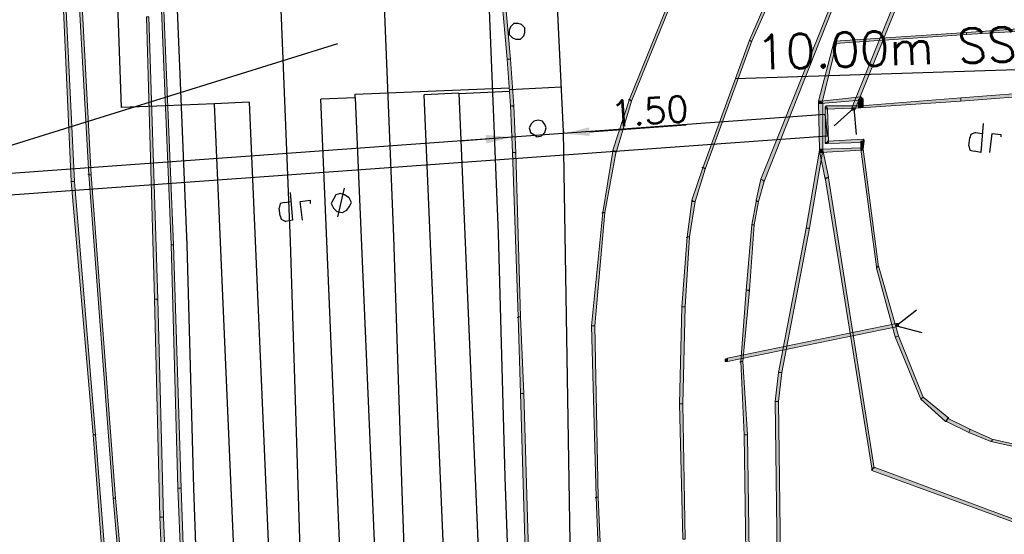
# Model space of a CAD drawing. Header units: millimetres. Extents: x -27 to 2301, y -256 to 766.
# Tile 45 of 97: x 234 to 262, y 25 to 40. Entities that reach past the tile are written whole.
import ezdxf
from ezdxf.enums import TextEntityAlignment as Align

# ---------------------------------------------------------------- set-up
doc = ezdxf.new("R2010")
doc.units = ezdxf.units.MM
for name, color, linetype in [('SIV-ONDERGROND-ALG', 251, 'Continuous'), ('SIV-VRI-DETECTIE', 4, 'Continuous'), ('SIV-VRI-KABEL', 3, 'Continuous'), ('SIV-VRI-LUSUITSLIJPER', 7, 'Continuous'), ('SIV-VRI-MAATVOERING', 7, 'Continuous'), ('SIV-WEGMARKERING', 7, 'Continuous')]:
    doc.layers.add(name, color=color, linetype=linetype)
doc.styles.add('ROMANS', font='romans.shx', dxfattribs={"width": 0.7})
doc.styles.get("Standard").update_dxf_attribs({"font": 'txt.shx'})
doc.dimstyles.get("Standard").update_dxf_attribs({"dimtxt": 0.18, "dimasz": 0.18, "dimexe": 0.18, "dimexo": 0.0625, "dimgap": 0.09, "dimtad": 0, "dimtih": 1, "dimtoh": 1, "dimzin": 0, "dimdsep": 46, "dimtxsty": 'Standard', "dimcen": 0.09, "dimadec": 0, "dimazin": 0, "dimtfac": 1, "dimtofl": 0, "dimtmove": 0, "dimatfit": 3, "dimfxl": 1, "dimtolj": 1, "dimtzin": 0, "dimarcsym": 0})

# ---------------------------------------------------------------- blocks, each defined once
blk = doc.blocks.new('20x1')
at = {"layer": 'SIV-VRI-DETECTIE'}
for p, q in [((0, 0.5), (20, 0.5)), ((0, 0.5), (0, -0.5)), ((20, 0.5), (20, -0.5)), ((20, -0.5), (0, -0.5))]:
    blk.add_line(p, q, dxfattribs=at)
blk = doc.blocks.new('*D57')
at = {"layer": 'Defpoints', "color": 0}
for p in [(248.088, 36.322), (249.584, 36.43), (249.584, 36.43)]:
    blk.add_point(p, dxfattribs=at)
at = {"layer": 'SIV-VRI-MAATVOERING', "color": 0, "lineweight": -2}
for p, q in [((249.579, 36.492), (249.584, 36.43)), ((250.332, 36.484), (253.13, 36.686)), ((247.34, 36.267), (246.592, 36.213)), ((248.083, 36.384), (248.088, 36.322))]:
    blk.add_line(p, q, dxfattribs=at)
at = {"layer": 'SIV-VRI-MAATVOERING', "color": 0}
for points in [[(250.323, 36.609), (250.341, 36.359), (249.584, 36.43)], [(247.331, 36.392), (247.349, 36.143), (248.088, 36.322)]]:
    blk.add_solid(points, dxfattribs=at)
at = {"layer": 'SIV-VRI-MAATVOERING', "color": 0, "insert": (252.071, 37.076), "char_height": 0.75, "attachment_point": 5, "rotation": 4.1378}
blk.add_mtext('\\A1;1.50', dxfattribs=at)
blk = doc.blocks.new('162')
at = {"style": 'ROMANS'}
blk.add_attdef('ARM.NR', text='', height=500, dxfattribs=at).set_placement((0, 0), align=Align.MIDDLE)

msp = doc.modelspace()

# ---------------------------------------------------------------- hatches: boundary and pattern name
at = {"layer": 'SIV-ONDERGROND-ALG'}
h = msp.add_hatch(color=256, dxfattribs=at)
h.dxf.hatch_style = 2
h.paths.add_polyline_path([(237.752, 45.855), (237.719, 45.855), (238.234, 33.214), (238.298, 33.214), (237.784, 45.855)])
h = msp.add_hatch(color=256, dxfattribs=at)
h.dxf.hatch_style = 2
h.paths.add_polyline_path([(235.339, 45.565), (235.275, 45.565), (235.854, 35.24), (235.918, 35.24), (235.371, 45.565)])
h = msp.add_hatch(color=256, dxfattribs=at)
h.dxf.hatch_style = 2
h.paths.add_polyline_path([(254.992, 39.1), (255.024, 39.1), (256.825, 43.153), (256.761, 43.185), (256.729, 43.217), (254.96, 39.132)])
h = msp.add_hatch(color=256, dxfattribs=at)
h.dxf.hatch_style = 2
h.paths.add_polyline_path([(258.466, 42.96), (258.434, 42.96), (255.281, 35.111), (255.346, 35.079), (255.378, 35.047), (258.498, 42.927)])
h = msp.add_hatch(color=256, dxfattribs=at)
h.dxf.hatch_style = 2
h.paths.add_polyline_path([(235.403, 35.047), (235.436, 35.047), (235.082, 42.381), (235.017, 42.381), (235.339, 35.047)])
h = msp.add_hatch(color=256, dxfattribs=at)
h.dxf.hatch_style = 2
h.paths.add_polyline_path([(257.983, 37.17), (258.016, 37.138), (259.881, 41.77), (259.849, 41.802), (259.785, 41.802), (257.919, 37.17)])
h = msp.add_hatch(color=256, dxfattribs=at)
h.dxf.hatch_style = 2
h.paths.add_polyline_path([(251.518, 37.395), (251.55, 37.363), (253.223, 41.512), (253.191, 41.544), (253.159, 41.544), (251.486, 37.427)])
h = msp.add_hatch(color=256, dxfattribs=at)
h.dxf.hatch_style = 2
h.paths.add_polyline_path([(247.819, 40.419), (247.787, 40.419), (247.948, 38.585), (248.044, 38.585), (247.884, 40.419)])
h = msp.add_hatch(color=256, dxfattribs=at)
h.dxf.hatch_style = 2
h.paths.add_polyline_path([(237.784, 31.638), (237.848, 31.638), (237.591, 39.807), (237.526, 39.807), (237.752, 31.638)])
h = msp.add_hatch(color=256, dxfattribs=at)
h.dxf.hatch_style = 2
h.paths.add_polyline_path([(264.867, 39.55), (264.867, 39.614), (261.232, 39.357), (261.232, 39.293), (264.867, 39.518)])
h = msp.add_hatch(color=256, dxfattribs=at)
h.dxf.hatch_style = 2
h.paths.add_polyline_path([(261.232, 39.325), (261.232, 39.357), (257.437, 39.1), (257.437, 39.036), (261.232, 39.293)])
h = msp.add_hatch(color=256, dxfattribs=at)
h.dxf.hatch_style = 2
h.paths.add_polyline_path([(253.641, 35.433), (253.673, 35.401), (255.024, 39.1), (254.992, 39.1), (254.96, 39.132), (253.609, 35.433)])
h = msp.add_hatch(color=256, dxfattribs=at)
h.dxf.hatch_style = 2
h.paths.add_polyline_path([(257.437, 39.068), (257.404, 39.1), (256.954, 37.363), (257.018, 37.331), (257.051, 37.299), (257.469, 39.036)])
h = msp.add_hatch(color=256, dxfattribs=at)
h.dxf.hatch_style = 2
h.paths.add_polyline_path([(257.437, 39.1), (257.404, 39.1), (257.437, 39.068)])
h = msp.add_hatch(color=256, dxfattribs=at)
h.dxf.hatch_style = 2
h.paths.add_polyline_path([(248.012, 38.585), (247.948, 38.585), (248.044, 37.234), (248.141, 37.234), (248.044, 38.585)])
h = msp.add_hatch(color=256, dxfattribs=at)
h.dxf.hatch_style = 2
h.paths.add_polyline_path([(263.58, 37.62), (263.58, 37.652), (261.071, 37.459), (261.071, 37.363), (263.58, 37.556)])
h = msp.add_hatch(color=256, dxfattribs=at)
h.dxf.hatch_style = 2
h.paths.add_polyline_path([(251.036, 35.916), (251.1, 35.883), (251.55, 37.363), (251.518, 37.395), (251.486, 37.427), (251.004, 35.948)])
h = msp.add_hatch(color=256, dxfattribs=at)
h.dxf.hatch_style = 2
h.paths.add_polyline_path([(251.454, 37.427), (251.486, 37.427), (251.486, 37.395), (251.454, 37.395)])
h = msp.add_hatch(color=256, dxfattribs=at)
h.dxf.hatch_style = 2
h.paths.add_polyline_path([(257.051, 37.299), (257.018, 37.299), (256.954, 37.299), (256.954, 37.363), (257.018, 37.331)])
h = msp.add_hatch(color=256, dxfattribs=at)
h.dxf.hatch_style = 2
h.paths.add_polyline_path([(257.018, 37.363), (256.986, 37.363), (256.954, 37.331), (257.018, 37.331)])
h = msp.add_hatch(color=256, dxfattribs=at)
h.dxf.hatch_style = 2
h.paths.add_polyline_path([(257.018, 37.331), (256.954, 37.331), (256.986, 35.948), (257.083, 35.948), (257.083, 37.331)])
h = msp.add_hatch(color=256, dxfattribs=at)
h.dxf.hatch_style = 2
h.paths.add_polyline_path([(258.176, 37.427), (258.176, 37.492), (257.018, 37.363), (257.018, 37.299), (258.176, 37.395)])
h = msp.add_hatch(color=256, dxfattribs=at)
h.dxf.hatch_style = 2
h.paths.add_polyline_path([(258.176, 37.202), (258.241, 37.202), (258.241, 37.427), (258.112, 37.427), (258.112, 37.202)])
h = msp.add_hatch(color=256, dxfattribs=at)
h.dxf.hatch_style = 2
h.paths.add_polyline_path([(258.241, 37.427), (258.209, 37.459), (258.176, 37.492), (258.176, 37.427)])
h = msp.add_hatch(color=256, dxfattribs=at)
h.dxf.hatch_style = 2
h.paths.add_polyline_path([(261.071, 37.427), (261.071, 37.459), (258.176, 37.234), (258.176, 37.17), (261.071, 37.363)])
h = msp.add_hatch(color=256, dxfattribs=at)
h.dxf.hatch_style = 2
h.paths.add_polyline_path([(261.071, 37.363), (261.071, 37.395), (261.103, 37.363)])
h = msp.add_hatch(color=256, dxfattribs=at)
h.dxf.hatch_style = 2
h.paths.add_polyline_path([(248.077, 37.234), (248.044, 37.234), (248.109, 35.883), (248.205, 35.883), (248.141, 37.234)])
h = msp.add_hatch(color=256, dxfattribs=at)
h.dxf.hatch_style = 2
h.paths.add_polyline_path([(248.109, 37.234), (248.141, 37.234), (248.141, 37.202), (248.109, 37.202)])
h = msp.add_hatch(color=256, dxfattribs=at)
h.dxf.hatch_style = 2
h.paths.add_polyline_path([(257.147, 37.17), (257.147, 37.202), (257.179, 37.234), (257.179, 37.17)])
h = msp.add_hatch(color=256, dxfattribs=at)
h.dxf.hatch_style = 2
h.paths.add_polyline_path([(257.211, 36.173), (257.244, 36.173), (257.211, 37.17), (257.147, 37.17), (257.147, 36.173)])
h = msp.add_hatch(color=256, dxfattribs=at)
h.dxf.hatch_style = 2
h.paths.add_polyline_path([(257.179, 37.17), (257.179, 37.138), (258.176, 37.17), (258.176, 37.234), (257.179, 37.234)])
h = msp.add_hatch(color=256, dxfattribs=at)
h.dxf.hatch_style = 2
h.paths.add_polyline_path([(258.016, 37.138), (257.983, 37.106), (257.919, 37.106), (257.919, 37.17), (257.983, 37.17)])
h = msp.add_hatch(color=256, dxfattribs=at)
h.dxf.hatch_style = 2
h.paths.add_polyline_path([(258.176, 37.17), (258.112, 37.17), (258.112, 37.234), (258.176, 37.234), (258.176, 37.202)])
h = msp.add_hatch(color=256, dxfattribs=at)
h.dxf.hatch_style = 2
h.paths.add_polyline_path([(258.176, 37.17), (258.241, 37.202), (258.176, 37.202)])
h = msp.add_hatch(color=256, dxfattribs=at)
h.dxf.hatch_style = 2
h.paths.add_polyline_path([(257.211, 36.141), (257.179, 36.141), (257.147, 36.141), (257.147, 36.173), (257.211, 36.173)])
h = msp.add_hatch(color=256, dxfattribs=at)
h.dxf.hatch_style = 2
h.paths.add_polyline_path([(258.241, 36.205), (258.241, 36.269), (257.211, 36.205), (257.211, 36.141), (258.241, 36.173)])
h = msp.add_hatch(color=256, dxfattribs=at)
h.dxf.hatch_style = 2
h.paths.add_polyline_path([(258.209, 35.98), (258.241, 35.98), (258.273, 36.205), (258.176, 36.205), (258.176, 35.98)])
h = msp.add_hatch(color=256, dxfattribs=at)
h.dxf.hatch_style = 2
h.paths.add_polyline_path([(258.273, 36.205), (258.273, 36.237), (258.241, 36.269), (258.241, 36.205)])
h = msp.add_hatch(color=256, dxfattribs=at)
h.dxf.hatch_style = 2
h.paths.add_polyline_path([(248.141, 35.883), (248.109, 35.883), (248.269, 31.123), (248.334, 31.123), (248.205, 35.883)])
h = msp.add_hatch(color=256, dxfattribs=at)
h.dxf.hatch_style = 2
h.paths.add_polyline_path([(248.173, 35.883), (248.205, 35.883), (248.205, 35.851), (248.173, 35.851)])
h = msp.add_hatch(color=256, dxfattribs=at)
h.dxf.hatch_style = 2
h.paths.add_polyline_path([(250.746, 34.146), (250.778, 34.146), (251.1, 35.916), (251.004, 35.916), (250.714, 34.146)])
h = msp.add_hatch(color=256, dxfattribs=at)
h.dxf.hatch_style = 2
h.paths.add_polyline_path([(251.004, 35.916), (251.004, 35.948), (251.036, 35.916)])
h = msp.add_hatch(color=256, dxfattribs=at)
h.dxf.hatch_style = 2
h.paths.add_polyline_path([(257.018, 35.948), (256.986, 35.948), (256.6, 33.696), (256.697, 33.696), (257.083, 35.948)])
h = msp.add_hatch(color=256, dxfattribs=at)
h.dxf.hatch_style = 2
h.paths.add_polyline_path([(257.018, 35.883), (256.986, 35.916), (256.986, 35.948), (257.018, 35.98), (257.018, 35.948)])
h = msp.add_hatch(color=256, dxfattribs=at)
h.dxf.hatch_style = 2
h.paths.add_polyline_path([(256.986, 35.916), (256.986, 35.98), (257.051, 35.98), (257.083, 35.948), (257.018, 35.948)])
h = msp.add_hatch(color=256, dxfattribs=at)
h.dxf.hatch_style = 2
h.paths.add_polyline_path([(256.986, 35.948), (257.018, 35.98), (257.083, 35.98), (257.083, 35.948), (257.018, 35.948)])
h = msp.add_hatch(color=256, dxfattribs=at)
h.dxf.hatch_style = 2
h.paths.add_polyline_path([(257.211, 35.144), (257.244, 35.176), (257.083, 35.948), (257.018, 35.948), (256.986, 35.916), (257.147, 35.111)])
h = msp.add_hatch(color=256, dxfattribs=at)
h.dxf.hatch_style = 2
h.paths.add_polyline_path([(257.083, 35.948), (257.051, 35.883), (257.018, 35.883), (256.986, 35.948), (257.018, 35.948)])
h = msp.add_hatch(color=256, dxfattribs=at)
h.dxf.hatch_style = 2
h.paths.add_polyline_path([(257.018, 35.948), (257.018, 35.883), (258.209, 35.948), (258.209, 36.012), (257.018, 35.98)])
h = msp.add_hatch(color=256, dxfattribs=at)
h.dxf.hatch_style = 2
h.paths.add_polyline_path([(258.176, 35.98), (258.176, 36.012), (258.241, 36.012), (258.241, 35.98), (258.209, 35.98)])
h = msp.add_hatch(color=256, dxfattribs=at)
h.dxf.hatch_style = 2
h.paths.add_polyline_path([(258.209, 35.98), (258.176, 35.98), (258.627, 32.57), (258.691, 32.57), (258.241, 35.98)])
h = msp.add_hatch(color=256, dxfattribs=at)
h.dxf.hatch_style = 2
h.paths.add_polyline_path([(258.241, 35.98), (258.241, 35.948), (258.176, 35.948), (258.176, 35.98), (258.209, 35.98)])
h = msp.add_hatch(color=256, dxfattribs=at)
h.dxf.hatch_style = 2
h.paths.add_polyline_path([(258.209, 36.012), (258.241, 36.012), (258.241, 35.948), (258.209, 35.948), (258.209, 35.98)])
h = msp.add_hatch(color=256, dxfattribs=at)
h.dxf.hatch_style = 2
h.paths.add_polyline_path([(253.352, 34.468), (253.384, 34.468), (253.673, 35.401), (253.641, 35.433), (253.609, 35.433), (253.287, 34.5)])
h = msp.add_hatch(color=256, dxfattribs=at)
h.dxf.hatch_style = 2
h.paths.add_polyline_path([(253.577, 35.433), (253.577, 35.465), (253.609, 35.465), (253.609, 35.433)])
h = msp.add_hatch(color=256, dxfattribs=at)
h.dxf.hatch_style = 2
h.paths.add_polyline_path([(236.015, 27.713), (236.047, 27.713), (235.436, 35.047), (235.339, 35.047), (235.982, 27.713)])
h = msp.add_hatch(color=256, dxfattribs=at)
h.dxf.hatch_style = 2
h.paths.add_polyline_path([(235.339, 35.047), (235.371, 35.047), (235.339, 35.015)])
h = msp.add_hatch(color=256, dxfattribs=at)
h.dxf.hatch_style = 2
h.paths.add_polyline_path([(235.822, 35.24), (235.822, 35.272), (235.854, 35.272), (235.854, 35.24)])
h = msp.add_hatch(color=256, dxfattribs=at)
h.dxf.hatch_style = 2
h.paths.add_polyline_path([(235.886, 35.24), (235.854, 35.24), (236.561, 25.88), (236.626, 25.88), (235.918, 35.24)])
h = msp.add_hatch(color=256, dxfattribs=at)
h.dxf.hatch_style = 2
h.paths.add_polyline_path([(255.346, 35.079), (255.281, 35.111), (255.153, 34.5), (255.185, 34.468), (255.217, 34.468), (255.378, 35.047)])
h = msp.add_hatch(color=256, dxfattribs=at)
h.dxf.hatch_style = 2
h.paths.add_polyline_path([(255.281, 35.111), (255.314, 35.111), (255.281, 35.079)])
h = msp.add_hatch(color=256, dxfattribs=at)
h.dxf.hatch_style = 2
h.paths.add_polyline_path([(258.53, 26.748), (258.562, 26.748), (257.244, 35.144), (257.147, 35.144), (258.498, 26.748)])
h = msp.add_hatch(color=256, dxfattribs=at)
h.dxf.hatch_style = 2
h.paths.add_polyline_path([(257.244, 35.144), (257.244, 35.176), (257.211, 35.144)])
h = msp.add_hatch(color=256, dxfattribs=at)
h.dxf.hatch_style = 2
h.paths.add_polyline_path([(253.191, 33.439), (253.223, 33.439), (253.384, 34.468), (253.287, 34.468), (253.159, 33.439)])
h = msp.add_hatch(color=256, dxfattribs=at)
h.dxf.hatch_style = 2
h.paths.add_polyline_path([(253.287, 34.468), (253.287, 34.5), (253.352, 34.468)])
h = msp.add_hatch(color=256, dxfattribs=at)
h.dxf.hatch_style = 2
h.paths.add_polyline_path([(255.185, 34.468), (255.153, 34.468), (255.024, 33.793), (255.088, 33.793), (255.217, 34.468)])
h = msp.add_hatch(color=256, dxfattribs=at)
h.dxf.hatch_style = 2
h.paths.add_polyline_path([(255.153, 34.5), (255.153, 34.468), (255.185, 34.468)])
h = msp.add_hatch(color=256, dxfattribs=at)
h.dxf.hatch_style = 2
h.paths.add_polyline_path([(250.457, 30.866), (250.489, 30.866), (250.778, 34.146), (250.714, 34.146), (250.392, 30.866)])
h = msp.add_hatch(color=256, dxfattribs=at)
h.dxf.hatch_style = 2
h.paths.add_polyline_path([(250.682, 34.146), (250.714, 34.146), (250.714, 34.114), (250.682, 34.114)])
h = msp.add_hatch(color=256, dxfattribs=at)
h.dxf.hatch_style = 2
h.paths.add_polyline_path([(255.056, 33.793), (255.024, 33.793), (254.863, 31.895), (254.96, 31.895), (255.088, 33.793)])
h = msp.add_hatch(color=256, dxfattribs=at)
h.dxf.hatch_style = 2
h.paths.add_polyline_path([(256.632, 33.696), (256.6, 33.696), (255.796, 29.515), (255.893, 29.515), (256.697, 33.696)])
h = msp.add_hatch(color=256, dxfattribs=at)
h.dxf.hatch_style = 2
h.paths.add_polyline_path([(256.665, 33.696), (256.697, 33.696), (256.697, 33.664), (256.665, 33.664)])
h = msp.add_hatch(color=256, dxfattribs=at)
h.dxf.hatch_style = 2
h.paths.add_polyline_path([(253.03, 31.412), (253.094, 31.412), (253.223, 33.439), (253.159, 33.439), (252.998, 31.412)])
h = msp.add_hatch(color=256, dxfattribs=at)
h.dxf.hatch_style = 2
h.paths.add_polyline_path([(253.126, 33.439), (253.159, 33.439), (253.159, 33.407), (253.126, 33.407)])
h = msp.add_hatch(color=256, dxfattribs=at)
h.dxf.hatch_style = 2
h.paths.add_polyline_path([(238.266, 33.214), (238.234, 33.214), (238.427, 26.169), (238.523, 26.169), (238.298, 33.214)])
h = msp.add_hatch(color=256, dxfattribs=at)
h.dxf.hatch_style = 2
h.paths.add_polyline_path([(258.659, 32.57), (258.627, 32.538), (259.173, 30.544), (259.206, 30.544), (259.27, 30.576), (258.691, 32.603)])
h = msp.add_hatch(color=256, dxfattribs=at)
h.dxf.hatch_style = 2
h.paths.add_polyline_path([(258.627, 32.57), (258.627, 32.538), (258.659, 32.57)])
h = msp.add_hatch(color=256, dxfattribs=at)
h.dxf.hatch_style = 2
h.paths.add_polyline_path([(254.896, 31.895), (254.863, 31.895), (254.703, 29.836), (254.767, 29.836), (254.96, 31.895)])
h = msp.add_hatch(color=256, dxfattribs=at)
h.dxf.hatch_style = 2
h.paths.add_polyline_path([(254.928, 31.895), (254.96, 31.895), (254.96, 31.863), (254.928, 31.863)])
h = msp.add_hatch(color=256, dxfattribs=at)
h.dxf.hatch_style = 2
h.paths.add_polyline_path([(237.977, 25.333), (238.009, 25.333), (237.848, 31.638), (237.752, 31.638), (237.912, 25.333)])
h = msp.add_hatch(color=256, dxfattribs=at)
h.dxf.hatch_style = 2
h.paths.add_polyline_path([(237.816, 31.638), (237.848, 31.638), (237.848, 31.605), (237.816, 31.605)])
h = msp.add_hatch(color=256, dxfattribs=at)
h.dxf.hatch_style = 2
h.paths.add_polyline_path([(252.966, 28.614), (253.03, 28.614), (253.094, 31.412), (252.998, 31.412), (252.933, 28.614)])
h = msp.add_hatch(color=256, dxfattribs=at)
h.dxf.hatch_style = 2
h.paths.add_polyline_path([(248.237, 31.123), (248.269, 31.123), (248.269, 31.091), (248.237, 31.091)])
h = msp.add_hatch(color=256, dxfattribs=at)
h.dxf.hatch_style = 2
h.paths.add_polyline_path([(248.302, 31.123), (248.269, 31.123), (248.334, 28.904), (248.43, 28.904), (248.334, 31.123)])
h = msp.add_hatch(color=256, dxfattribs=at)
h.dxf.hatch_style = 2
h.paths.add_polyline_path([(250.392, 30.866), (250.392, 30.898), (250.425, 30.866)])
h = msp.add_hatch(color=256, dxfattribs=at)
h.dxf.hatch_style = 2
h.paths.add_polyline_path([(250.553, 25.912), (250.585, 25.912), (250.489, 30.866), (250.392, 30.866), (250.521, 25.912)])
h = msp.add_hatch(color=256, dxfattribs=at)
h.dxf.hatch_style = 2
h.paths.add_polyline_path([(259.206, 30.866), (259.206, 30.93), (254.317, 29.933), (254.317, 29.836), (259.206, 30.833)])
h = msp.add_hatch(color=256, dxfattribs=at)
h.dxf.hatch_style = 2
h.paths.add_polyline_path([(259.206, 30.93), (259.27, 30.93), (259.27, 30.866), (259.206, 30.833), (259.206, 30.866)])
h = msp.add_hatch(color=256, dxfattribs=at)
h.dxf.hatch_style = 2
h.paths.add_polyline_path([(259.206, 30.544), (259.173, 30.544), (259.913, 28.743), (259.945, 28.775), (259.978, 28.807), (259.27, 30.576)])
h = msp.add_hatch(color=256, dxfattribs=at)
h.dxf.hatch_style = 2
h.paths.add_polyline_path([(254.317, 29.836), (254.252, 29.836), (254.252, 29.901), (254.317, 29.933), (254.317, 29.901)])
h = msp.add_hatch(color=256, dxfattribs=at)
h.dxf.hatch_style = 2
h.paths.add_polyline_path([(254.67, 29.836), (254.703, 29.836), (254.703, 29.804), (254.67, 29.804)])
h = msp.add_hatch(color=256, dxfattribs=at)
h.dxf.hatch_style = 2
h.paths.add_polyline_path([(254.735, 29.836), (254.703, 29.836), (254.799, 27.713), (254.896, 27.713), (254.767, 29.836)])
h = msp.add_hatch(color=256, dxfattribs=at)
h.dxf.hatch_style = 2
h.paths.add_polyline_path([(255.86, 29.515), (255.796, 29.515), (255.7, 28.678), (255.796, 28.678), (255.893, 29.515)])
h = msp.add_hatch(color=256, dxfattribs=at)
h.dxf.hatch_style = 2
h.paths.add_polyline_path([(255.796, 29.515), (255.796, 29.547), (255.828, 29.515)])
h = msp.add_hatch(color=256, dxfattribs=at)
h.dxf.hatch_style = 2
h.paths.add_polyline_path([(248.398, 28.904), (248.334, 28.904), (248.495, 23.693), (248.591, 23.693), (248.43, 28.904)])
h = msp.add_hatch(color=256, dxfattribs=at)
h.dxf.hatch_style = 2
h.paths.add_polyline_path([(259.945, 28.775), (259.913, 28.743), (260.621, 28.099), (260.685, 28.164), (260.717, 28.196), (259.978, 28.807)])
h = msp.add_hatch(color=256, dxfattribs=at)
h.dxf.hatch_style = 2
h.paths.add_polyline_path([(253.062, 24.69), (253.094, 24.69), (253.03, 28.614), (252.933, 28.614), (253.03, 24.69)])
h = msp.add_hatch(color=256, dxfattribs=at)
h.dxf.hatch_style = 2
h.paths.add_polyline_path([(255.732, 28.678), (255.7, 28.678), (255.764, 23.468), (255.86, 23.468), (255.796, 28.678)])
h = msp.add_hatch(color=256, dxfattribs=at)
h.dxf.hatch_style = 2
h.paths.add_polyline_path([(260.685, 28.164), (260.653, 28.099), (261.296, 27.778), (261.329, 27.842), (261.329, 27.874), (260.685, 28.196)])
h = msp.add_hatch(color=256, dxfattribs=at)
h.dxf.hatch_style = 2
h.paths.add_polyline_path([(260.621, 28.099), (260.653, 28.099), (260.685, 28.164)])
h = msp.add_hatch(color=256, dxfattribs=at)
h.dxf.hatch_style = 2
h.paths.add_polyline_path([(236.497, 21.666), (236.529, 21.666), (236.047, 27.713), (235.982, 27.713), (236.433, 21.666)])
h = msp.add_hatch(color=256, dxfattribs=at)
h.dxf.hatch_style = 2
h.paths.add_polyline_path([(236.047, 27.713), (236.079, 27.713), (236.047, 27.681)])
h = msp.add_hatch(color=256, dxfattribs=at)
h.dxf.hatch_style = 2
h.paths.add_polyline_path([(254.831, 27.713), (254.799, 27.713), (254.863, 23.628), (254.96, 23.628), (254.896, 27.713)])
h = msp.add_hatch(color=256, dxfattribs=at)
h.dxf.hatch_style = 2
h.paths.add_polyline_path([(261.329, 27.842), (261.296, 27.778), (261.94, 27.52), (261.972, 27.553), (261.972, 27.585), (261.329, 27.874)])
h = msp.add_hatch(color=256, dxfattribs=at)
h.dxf.hatch_style = 2
h.paths.add_polyline_path([(261.972, 27.553), (261.94, 27.52), (263.387, 27.199), (263.387, 27.231), (263.419, 27.263), (261.972, 27.585)])
h = msp.add_hatch(color=256, dxfattribs=at)
h.dxf.hatch_style = 2
h.paths.add_polyline_path([(263.258, 24.979), (263.291, 25.012), (258.562, 26.781), (258.53, 26.748), (258.498, 26.684), (263.258, 24.947)])
h = msp.add_hatch(color=256, dxfattribs=at)
h.dxf.hatch_style = 2
h.paths.add_polyline_path([(258.498, 26.684), (258.498, 26.748), (258.53, 26.748)])
h = msp.add_hatch(color=256, dxfattribs=at)
h.dxf.hatch_style = 2
h.paths.add_polyline_path([(238.427, 26.169), (238.459, 26.169), (238.427, 26.137)])
h = msp.add_hatch(color=256, dxfattribs=at)
h.dxf.hatch_style = 2
h.paths.add_polyline_path([(238.491, 26.169), (238.427, 26.169), (238.684, 19.865), (238.749, 19.865), (238.523, 26.169)])
h = msp.add_hatch(color=256, dxfattribs=at)
h.dxf.hatch_style = 2
h.paths.add_polyline_path([(250.489, 25.912), (250.521, 25.912), (250.521, 25.88), (250.489, 25.88)])
h = msp.add_hatch(color=256, dxfattribs=at)
h.dxf.hatch_style = 2
h.paths.add_polyline_path([(250.843, 19.415), (250.875, 19.415), (250.585, 25.912), (250.521, 25.912), (250.778, 19.415)])
h = msp.add_hatch(color=256, dxfattribs=at)
h.dxf.hatch_style = 2
h.paths.add_polyline_path([(236.594, 25.88), (236.561, 25.88), (237.269, 17.678), (237.366, 17.678), (236.626, 25.88)])
h = msp.add_hatch(color=256, dxfattribs=at)
h.dxf.hatch_style = 2
h.paths.add_polyline_path([(237.912, 25.333), (237.912, 25.365), (237.945, 25.333)])
h = msp.add_hatch(color=256, dxfattribs=at)
h.dxf.hatch_style = 2
h.paths.add_polyline_path([(238.298, 17.678), (238.33, 17.678), (238.009, 25.333), (237.912, 25.333), (238.234, 17.678)])

# ---------------------------------------------------------------- linework, layer by layer
at = {"layer": 'SIV-ONDERGROND-ALG', "lineweight": 25}
for points in [[(237.945, 50.776), (238.17, 45.887), (238.684, 33.214), (238.877, 26.169), (239.102, 19.865), (239.135, 18.9)], [(247.079, 48.556), (247.176, 46.241), (247.691, 33.535), (247.884, 26.491), (248.109, 20.251), (248.141, 19.318)], [(248.462, 39.357), (248.462, 39.486), (248.366, 39.582), (248.269, 39.614), (248.141, 39.614), (248.044, 39.518), (248.012, 39.422), (248.012, 39.293), (248.109, 39.196), (248.205, 39.164), (248.334, 39.164), (248.43, 39.261), (248.462, 39.357)], [(218.903, 31.509), (243.059, 39.036)], [(258.048, 36.398), (257.983, 37.17), (257.404, 36.655)], [(257.147, 36.977), (222.023, 34.436), (222.087, 33.825), (257.211, 36.366), (257.147, 36.977)], [(249.074, 36.591), (249.041, 36.687), (248.977, 36.784), (248.848, 36.816), (248.72, 36.784), (248.655, 36.72), (248.591, 36.591), (248.623, 36.462), (248.72, 36.398), (248.816, 36.334), (248.945, 36.366), (249.041, 36.462), (249.074, 36.591)], [(249.074, 36.591), (249.041, 36.687), (248.977, 36.784), (248.848, 36.816), (248.72, 36.784), (248.655, 36.72), (248.591, 36.591), (248.623, 36.462), (248.72, 36.398), (248.816, 36.334), (248.945, 36.366), (249.041, 36.462), (249.074, 36.591)], [(261.489, 36.462), (261.361, 36.398), (261.329, 36.301)], [(261.715, 36.72), (261.65, 35.883), (261.457, 35.916)], [(261.489, 36.462), (261.682, 36.43)], [(261.296, 36.076), (261.329, 36.301)], [(261.907, 35.883), (261.972, 36.43), (262.229, 36.398), (262.229, 36.334)], [(261.296, 36.076), (261.329, 35.948), (261.457, 35.916)], [(243.059, 34.018), (243.252, 34.854)], [(241.515, 34.436), (241.708, 34.468)], [(241.676, 34.725), (241.74, 33.921), (241.547, 33.889)], [(242.029, 33.921), (241.965, 34.468), (242.255, 34.5), (242.255, 34.404)], [(243.445, 34.436), (243.38, 34.565), (243.252, 34.661), (243.123, 34.693), (242.994, 34.661), (242.93, 34.532), (242.866, 34.404), (242.93, 34.275), (243.027, 34.179), (243.187, 34.146), (243.316, 34.211), (243.38, 34.307), (243.445, 34.436)], [(241.515, 34.436), (241.386, 34.404), (241.354, 34.275)], [(241.386, 34.05), (241.354, 34.275)], [(241.386, 34.05), (241.418, 33.953), (241.547, 33.889)], [(259.785, 31.316), (259.206, 30.866), (259.945, 30.673)]]:
    msp.add_lwpolyline(points, dxfattribs=at)
at = {"layer": 'SIV-ONDERGROND-ALG', "lineweight": 5}
for points in [[(237.752, 45.855), (237.719, 45.855), (238.234, 33.214), (238.298, 33.214), (237.784, 45.855), (237.752, 45.855)], [(235.339, 45.565), (235.275, 45.565), (235.854, 35.24), (235.918, 35.24), (235.371, 45.565), (235.339, 45.565)], [(254.992, 39.1), (255.024, 39.1), (256.825, 43.153), (256.761, 43.185), (256.729, 43.217), (254.96, 39.132), (254.992, 39.1)], [(258.466, 42.96), (258.434, 42.96), (255.281, 35.111), (255.346, 35.079), (255.378, 35.047), (258.498, 42.927), (258.466, 42.96)], [(235.403, 35.047), (235.436, 35.047), (235.082, 42.381), (235.017, 42.381), (235.339, 35.047), (235.403, 35.047)], [(257.983, 37.17), (258.016, 37.138), (259.881, 41.77), (259.849, 41.802), (259.785, 41.802), (257.919, 37.17), (257.983, 37.17)], [(251.518, 37.395), (251.55, 37.363), (253.223, 41.512), (253.191, 41.544), (253.159, 41.544), (251.486, 37.427), (251.518, 37.395)], [(247.819, 40.419), (247.787, 40.419), (247.948, 38.585), (248.044, 38.585), (247.884, 40.419), (247.819, 40.419)], [(237.784, 31.638), (237.848, 31.638), (237.591, 39.807), (237.526, 39.807), (237.752, 31.638), (237.784, 31.638)], [(264.867, 39.55), (264.867, 39.614), (261.232, 39.357), (261.232, 39.293), (264.867, 39.518), (264.867, 39.55)], [(261.232, 39.325), (261.232, 39.357), (257.437, 39.1), (257.437, 39.036), (261.232, 39.293), (261.232, 39.325)], [(253.641, 35.433), (253.673, 35.401), (255.024, 39.1), (254.992, 39.1), (254.96, 39.132), (253.609, 35.433), (253.641, 35.433)], [(257.437, 39.068), (257.404, 39.1), (256.954, 37.363), (257.018, 37.331), (257.051, 37.299), (257.469, 39.036), (257.437, 39.068)], [(257.437, 39.1), (257.404, 39.1), (257.404, 39.1)], [(248.012, 38.585), (247.948, 38.585), (248.044, 37.234), (248.141, 37.234), (248.044, 38.585), (248.012, 38.585)], [(263.58, 37.62), (263.58, 37.652), (261.071, 37.459), (261.071, 37.363), (263.58, 37.556), (263.58, 37.62)], [(251.036, 35.916), (251.1, 35.883), (251.55, 37.363), (251.518, 37.395), (251.486, 37.427), (251.004, 35.948), (251.036, 35.916)], [(257.051, 37.299), (257.018, 37.299), (256.954, 37.299), (256.954, 37.363)], [(257.018, 37.363), (256.986, 37.363), (256.954, 37.331)], [(257.018, 37.331), (256.954, 37.331), (256.986, 35.948), (257.083, 35.948), (257.083, 37.331), (257.018, 37.331)], [(258.176, 37.427), (258.176, 37.492), (257.018, 37.363), (257.018, 37.299), (258.176, 37.395), (258.176, 37.427)], [(258.176, 37.202), (258.241, 37.202), (258.241, 37.427), (258.112, 37.427), (258.112, 37.202), (258.176, 37.202)], [(258.241, 37.427), (258.209, 37.459), (258.176, 37.492), (258.176, 37.492)], [(261.071, 37.427), (261.071, 37.459), (258.176, 37.234), (258.176, 37.17), (261.071, 37.363), (261.071, 37.427)], [(248.077, 37.234), (248.044, 37.234), (248.109, 35.883), (248.205, 35.883), (248.141, 37.234), (248.077, 37.234)], [(257.147, 37.17), (257.147, 37.202), (257.179, 37.234)], [(257.211, 36.173), (257.244, 36.173), (257.211, 37.17), (257.147, 37.17), (257.147, 36.173), (257.211, 36.173)], [(257.179, 37.17), (257.179, 37.138), (258.176, 37.17), (258.176, 37.234), (257.179, 37.234), (257.179, 37.17)], [(258.016, 37.138), (257.983, 37.106), (257.919, 37.106), (257.919, 37.17)], [(258.176, 37.17), (258.112, 37.17), (258.112, 37.234), (258.176, 37.234)], [(258.176, 37.17), (258.176, 37.17), (258.241, 37.202)], [(257.211, 36.141), (257.179, 36.141), (257.147, 36.141), (257.147, 36.173)], [(258.241, 36.205), (258.241, 36.269), (257.211, 36.205), (257.211, 36.141), (258.241, 36.173), (258.241, 36.205)], [(258.209, 35.98), (258.241, 35.98), (258.273, 36.205), (258.176, 36.205), (258.176, 35.98), (258.209, 35.98)], [(258.273, 36.205), (258.273, 36.237), (258.241, 36.269), (258.241, 36.269)], [(248.141, 35.883), (248.109, 35.883), (248.269, 31.123), (248.334, 31.123), (248.205, 35.883), (248.141, 35.883)], [(250.746, 34.146), (250.778, 34.146), (251.1, 35.916), (251.004, 35.916), (250.714, 34.146), (250.746, 34.146)], [(251.004, 35.916), (251.004, 35.948)], [(257.018, 35.948), (256.986, 35.948), (256.6, 33.696), (256.697, 33.696), (257.083, 35.948), (257.018, 35.948)], [(257.018, 35.883), (256.986, 35.916), (256.986, 35.948), (257.018, 35.98)], [(256.986, 35.916), (256.986, 35.98), (257.051, 35.98), (257.083, 35.948)], [(256.986, 35.948), (257.018, 35.98), (257.083, 35.98), (257.083, 35.948)], [(257.211, 35.144), (257.244, 35.176), (257.083, 35.948), (257.018, 35.948), (256.986, 35.916), (257.147, 35.111), (257.211, 35.144)], [(257.083, 35.948), (257.051, 35.883), (257.018, 35.883), (256.986, 35.948)], [(257.018, 35.948), (257.018, 35.883), (258.209, 35.948), (258.209, 36.012), (257.018, 35.98), (257.018, 35.948)], [(258.176, 35.98), (258.176, 36.012), (258.241, 36.012), (258.241, 35.98)], [(258.209, 35.98), (258.176, 35.98), (258.627, 32.57), (258.691, 32.57), (258.241, 35.98), (258.209, 35.98)], [(258.241, 35.98), (258.241, 35.948), (258.176, 35.948), (258.176, 35.98)], [(258.209, 36.012), (258.241, 36.012), (258.241, 35.948), (258.209, 35.948)], [(253.352, 34.468), (253.384, 34.468), (253.673, 35.401), (253.641, 35.433), (253.609, 35.433), (253.287, 34.5), (253.352, 34.468)], [(236.015, 27.713), (236.047, 27.713), (235.436, 35.047), (235.339, 35.047), (235.982, 27.713), (236.015, 27.713)], [(235.886, 35.24), (235.854, 35.24), (236.561, 25.88), (236.626, 25.88), (235.918, 35.24), (235.886, 35.24)], [(255.346, 35.079), (255.281, 35.111), (255.153, 34.5), (255.185, 34.468), (255.217, 34.468), (255.378, 35.047), (255.346, 35.079)], [(258.53, 26.748), (258.562, 26.748), (257.244, 35.144), (257.147, 35.144), (258.498, 26.748), (258.53, 26.748)], [(257.244, 35.144), (257.244, 35.176)], [(253.191, 33.439), (253.223, 33.439), (253.384, 34.468), (253.287, 34.468), (253.159, 33.439), (253.191, 33.439)], [(253.287, 34.468), (253.287, 34.5)], [(255.185, 34.468), (255.153, 34.468), (255.024, 33.793), (255.088, 33.793), (255.217, 34.468), (255.185, 34.468)], [(255.153, 34.5), (255.153, 34.468)], [(250.457, 30.866), (250.489, 30.866), (250.778, 34.146), (250.714, 34.146), (250.392, 30.866), (250.457, 30.866)], [(255.056, 33.793), (255.024, 33.793), (254.863, 31.895), (254.96, 31.895), (255.088, 33.793), (255.056, 33.793)], [(256.632, 33.696), (256.6, 33.696), (255.796, 29.515), (255.893, 29.515), (256.697, 33.696), (256.632, 33.696)], [(253.03, 31.412), (253.094, 31.412), (253.223, 33.439), (253.159, 33.439), (252.998, 31.412), (253.03, 31.412)], [(238.266, 33.214), (238.234, 33.214), (238.427, 26.169), (238.523, 26.169), (238.298, 33.214), (238.266, 33.214)], [(258.659, 32.57), (258.627, 32.538), (259.173, 30.544), (259.206, 30.544), (259.27, 30.576), (258.691, 32.603), (258.659, 32.57)], [(258.627, 32.57), (258.627, 32.538)], [(254.896, 31.895), (254.863, 31.895), (254.703, 29.836), (254.767, 29.836), (254.96, 31.895), (254.896, 31.895)], [(237.977, 25.333), (238.009, 25.333), (237.848, 31.638), (237.752, 31.638), (237.912, 25.333), (237.977, 25.333)], [(252.966, 28.614), (253.03, 28.614), (253.094, 31.412), (252.998, 31.412), (252.933, 28.614), (252.966, 28.614)], [(248.302, 31.123), (248.269, 31.123), (248.334, 28.904), (248.43, 28.904), (248.334, 31.123), (248.302, 31.123)], [(250.553, 25.912), (250.585, 25.912), (250.489, 30.866), (250.392, 30.866), (250.521, 25.912), (250.553, 25.912)], [(259.206, 30.866), (259.206, 30.93), (254.317, 29.933), (254.317, 29.836), (259.206, 30.833), (259.206, 30.866)], [(259.206, 30.93), (259.27, 30.93), (259.27, 30.866), (259.206, 30.833)], [(259.206, 30.544), (259.173, 30.544), (259.913, 28.743), (259.945, 28.775), (259.978, 28.807), (259.27, 30.576), (259.206, 30.544)], [(254.317, 29.836), (254.252, 29.836), (254.252, 29.901), (254.317, 29.933)], [(254.735, 29.836), (254.703, 29.836), (254.799, 27.713), (254.896, 27.713), (254.767, 29.836), (254.735, 29.836)], [(255.86, 29.515), (255.796, 29.515), (255.7, 28.678), (255.796, 28.678), (255.893, 29.515), (255.86, 29.515)], [(248.398, 28.904), (248.334, 28.904), (248.495, 23.693), (248.591, 23.693), (248.43, 28.904), (248.398, 28.904)], [(259.945, 28.775), (259.913, 28.743), (260.621, 28.099), (260.685, 28.164), (260.717, 28.196), (259.978, 28.807), (259.945, 28.775)], [(253.062, 24.69), (253.094, 24.69), (253.03, 28.614), (252.933, 28.614), (253.03, 24.69), (253.062, 24.69)], [(255.732, 28.678), (255.7, 28.678), (255.764, 23.468), (255.86, 23.468), (255.796, 28.678), (255.732, 28.678)], [(259.913, 28.743), (259.913, 28.743)], [(260.685, 28.164), (260.653, 28.099), (261.296, 27.778), (261.329, 27.842), (261.329, 27.874), (260.685, 28.196), (260.685, 28.164)], [(260.621, 28.099), (260.653, 28.099)], [(236.497, 21.666), (236.529, 21.666), (236.047, 27.713), (235.982, 27.713), (236.433, 21.666), (236.497, 21.666)], [(254.831, 27.713), (254.799, 27.713), (254.863, 23.628), (254.96, 23.628), (254.896, 27.713), (254.831, 27.713)], [(254.896, 27.713), (254.896, 27.713)], [(261.329, 27.842), (261.296, 27.778), (261.94, 27.52), (261.972, 27.553), (261.972, 27.585), (261.329, 27.874), (261.329, 27.842)], [(261.972, 27.553), (261.94, 27.52), (263.387, 27.199), (263.387, 27.231), (263.419, 27.263), (261.972, 27.585), (261.972, 27.553)], [(263.258, 24.979), (263.291, 25.012), (258.562, 26.781), (258.53, 26.748), (258.498, 26.684), (263.258, 24.947), (263.258, 24.979)], [(258.498, 26.684), (258.498, 26.684), (258.498, 26.748)], [(238.491, 26.169), (238.427, 26.169), (238.684, 19.865), (238.749, 19.865), (238.523, 26.169), (238.491, 26.169)], [(250.843, 19.415), (250.875, 19.415), (250.585, 25.912), (250.521, 25.912), (250.778, 19.415), (250.843, 19.415)], [(236.594, 25.88), (236.561, 25.88), (237.269, 17.678), (237.366, 17.678), (236.626, 25.88), (236.594, 25.88)], [(238.298, 17.678), (238.33, 17.678), (238.009, 25.333), (237.912, 25.333), (238.234, 17.678), (238.298, 17.678)]]:
    msp.add_lwpolyline(points, dxfattribs=at)
at = {"layer": 'SIV-VRI-KABEL'}
for points in [[(249.132, 6.329), (250.232, 6.365), (249.932, 14.499), (249.579, 36.492), (249.167, 45.157)], [(238.07, 37.231), (236.8, 37.18), (236.532, 44.763)], [(248.014, 37.707), (249.518, 37.778)]]:
    msp.add_lwpolyline(points, dxfattribs=at)
at = {"layer": 'SIV-VRI-LUSUITSLIJPER'}
for points in [[(243.558, 37.465), (243.554, 37.565), (248.007, 37.754)], [(246.55, 37.593), (248.014, 37.655)], [(239.487, 37.293), (238.07, 37.231)]]:
    msp.add_lwpolyline(points, dxfattribs=at)
at = {"layer": 'SIV-VRI-MAATVOERING'}
msp.add_line((254.553, 38.018), (263.451, 38.304), dxfattribs=at)
at = {"layer": 'SIV-WEGMARKERING', "lineweight": 25}
for points in [[(244.088, 48.428), (244.152, 46.112), (244.667, 33.439), (244.892, 26.362), (245.117, 20.122), (245.149, 19.19)], [(241.065, 48.299), (241.161, 46.015), (241.676, 33.31), (241.901, 26.266), (242.094, 19.994), (242.158, 19.029)]]:
    msp.add_lwpolyline(points, dxfattribs=at)

# ---------------------------------------------------------------- block references
at = {"layer": 'SIV-VRI-DETECTIE'}
for p, rotation in [((246.05, 37.572), 272.439582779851), ((239.987, 37.315), 272.4855554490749), ((243.059, 37.443), 272.4395827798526)]:
    msp.add_blockref('20x1', p, dxfattribs=dict(at, rotation=rotation))
at = {"layer": 'SIV-VRI-MAATVOERING'}
ref = msp.add_blockref('162', (255.661, 38.417), dxfattribs=dict(at, xscale=0.002, yscale=0.002, zscale=0.002, rotation=1.841673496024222))
ref.add_attrib('ARM.NR', '10.00m SS', dxfattribs={"layer": '0', "height": 1, "rotation": 1.8417, "style": 'ROMANS'}).set_placement((258.916, 38.896), align=Align.MIDDLE)

# ---------------------------------------------------------------- dimensions: what is measured, and where the dimension line sits
dim = msp.add_linear_dim(base=(249.584, 36.43), p1=(248.088, 36.322), p2=(249.584, 36.43), angle=4.1378, dimstyle='Standard', override={"dimtxt": 0.75, "dimasz": 0.75, "dimexe": 0, "dimtad": 1, "dimtih": 0, "dimtoh": 0, "dimcen": 1}, dxfattribs=at)
dim.commit()
dim.dimension.update_dxf_attribs({"geometry": '*D57', "text_midpoint": (252.105, 36.612), "dimtype": 161})

doc.saveas('drawing.dxf')
